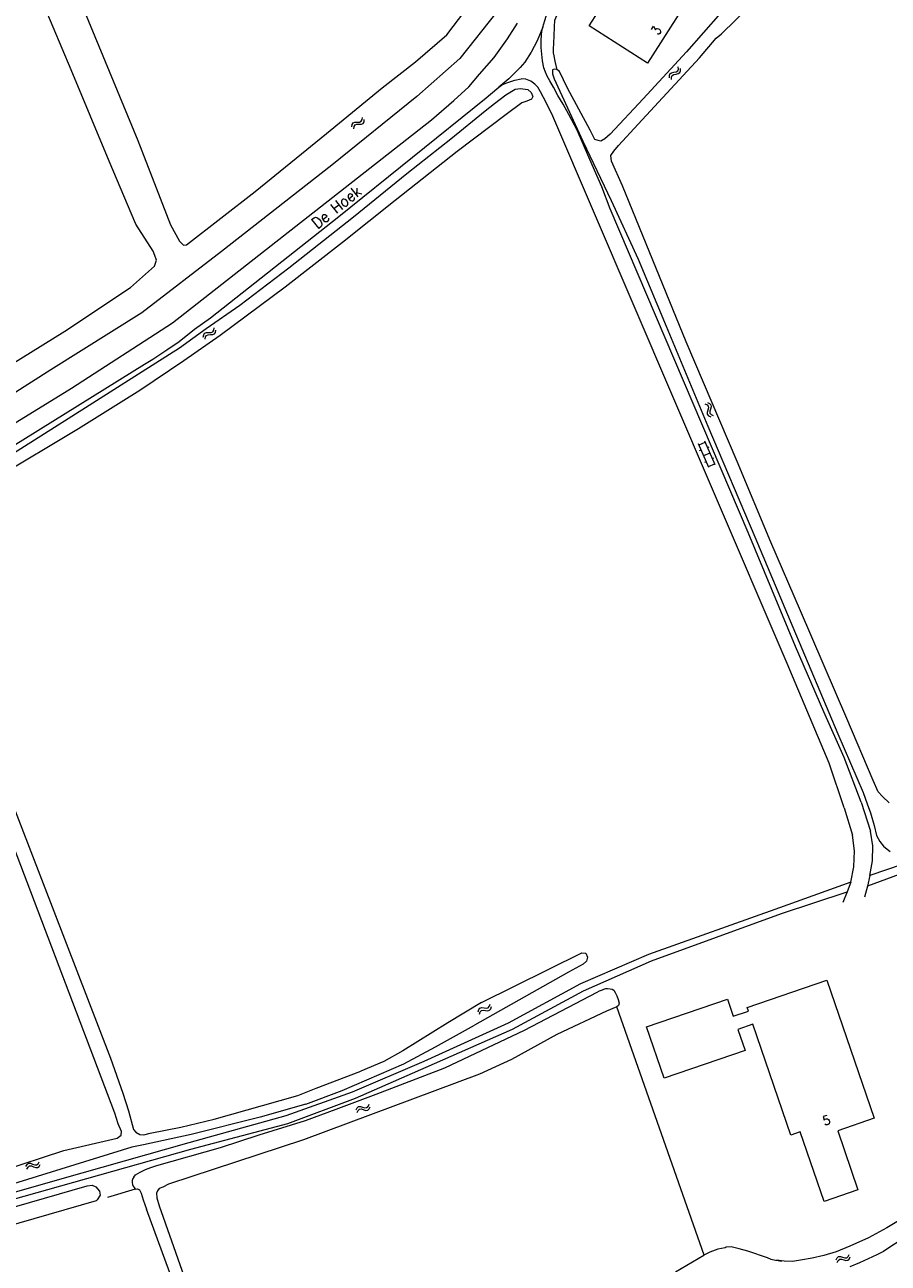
# Model space of a CAD drawing. Header units: metres. Extents: x 189705 to 199106, y 581686 to 588448.
# Tile 166 of 256: x 194347 to 194500, y 583161 to 583380. Entities that reach past the tile are written whole.
import ezdxf

# ---------------------------------------------------------------- set-up
doc = ezdxf.new("R2010")
doc.units = ezdxf.units.M
doc.layers.add('B-WA-OG-GBKN-G', color=7, linetype='Continuous', lineweight=18)
doc.styles.add('Style-STANDARD', font='STANDARD.shx')

msp = doc.modelspace()

# ---------------------------------------------------------------- linework, layer by layer
at = {"layer": 'B-WA-OG-GBKN-G'}
for p, q in [((194461.203, 583371.237), (194461.311, 583371.546)), ((194461.311, 583371.546), (194461.597, 583371.727)), ((194461.597, 583371.727), (194461.997, 583371.804)), ((194461.703, 583371.235), (194461.978, 583371.409)), ((194461.978, 583371.409), (194462.384, 583371.494)), ((194461.997, 583371.804), (194462.397, 583371.882)), ((194462.384, 583371.494), (194462.785, 583371.569)), ((194462.397, 583371.882), (194462.677, 583372.056)), ((194462.677, 583372.056), (194462.792, 583372.372)), ((194462.792, 583372.372), (194462.78, 583372.781)), ((194462.785, 583371.569), (194463.065, 583371.743)), ((194463.065, 583371.743), (194463.178, 583372.06)), ((194463.178, 583372.06), (194463.166, 583372.469)), ((194461.216, 583370.83), (194461.203, 583371.237)), ((194461.592, 583370.926), (194461.703, 583371.235)), ((194461.603, 583370.518), (194461.592, 583370.926)), ((194405.174, 583362.566), (194405.331, 583362.854)), ((194405.331, 583362.854), (194405.642, 583362.987)), ((194405.642, 583362.987), (194406.049, 583362.998)), ((194405.967, 583362.611), (194406.382, 583362.629)), ((194406.049, 583362.998), (194406.457, 583363.011)), ((194406.382, 583362.629), (194406.79, 583362.639)), ((194406.457, 583363.011), (194406.761, 583363.137)), ((194406.761, 583363.137), (194406.925, 583363.431)), ((194406.79, 583362.639), (194407.094, 583362.766)), ((194406.925, 583363.431), (194406.979, 583363.836)), ((194407.094, 583362.766), (194407.256, 583363.061)), ((194407.256, 583363.061), (194407.31, 583363.466)), ((194405.122, 583362.162), (194405.174, 583362.566)), ((194405.453, 583361.792), (194405.508, 583362.196)), ((194405.508, 583362.196), (194405.668, 583362.483)), ((194405.668, 583362.483), (194405.967, 583362.611)), ((194378.927, 583325.392), (194379.092, 583325.675)), ((194379.092, 583325.675), (194379.407, 583325.798)), ((194379.407, 583325.798), (194379.814, 583325.797)), ((194379.417, 583325.294), (194379.721, 583325.413)), ((194379.721, 583325.413), (194380.135, 583325.418)), ((194379.814, 583325.797), (194380.222, 583325.797)), ((194380.135, 583325.418), (194380.543, 583325.416)), ((194380.222, 583325.797), (194380.53, 583325.914)), ((194380.53, 583325.914), (194380.703, 583326.203)), ((194380.543, 583325.416), (194380.851, 583325.533)), ((194380.703, 583326.203), (194380.769, 583326.606)), ((194380.851, 583325.533), (194381.023, 583325.823)), ((194381.023, 583325.823), (194381.089, 583326.226)), ((194378.862, 583324.99), (194378.927, 583325.392)), ((194379.182, 583324.61), (194379.249, 583325.012)), ((194379.249, 583325.012), (194379.417, 583325.294)), ((194467.493, 583313.196), (194467.86, 583313.019)), ((194467.86, 583313.019), (194468.084, 583312.778)), ((194467.948, 583313.396), (194468.316, 583313.221)), ((194468.112, 583312.454), (194468.001, 583312.054)), ((194468.084, 583312.778), (194468.112, 583312.454)), ((194468.316, 583313.221), (194468.541, 583312.984)), ((194468.57, 583312.646), (194468.455, 583312.256)), ((194468.541, 583312.984), (194468.57, 583312.646)), ((194468.001, 583312.054), (194467.883, 583311.663)), ((194467.883, 583311.663), (194467.909, 583311.335)), ((194467.909, 583311.335), (194468.14, 583311.089)), ((194468.14, 583311.089), (194468.508, 583310.912)), ((194468.455, 583312.256), (194468.34, 583311.864)), ((194468.34, 583311.864), (194468.366, 583311.536)), ((194468.366, 583311.536), (194468.594, 583311.289)), ((194468.594, 583311.289), (194468.963, 583311.112)), ((194468.195, 583301.91), (194466.373, 583306.134)), ((194466.453, 583305.95), (194467.554, 583306.425)), ((194469.297, 583302.385), (194467.475, 583306.609)), ((194466.553, 583304.959), (194466.829, 583305.078)), ((194467.284, 583304.022), (194468.386, 583304.497)), ((194467.97, 583305.461), (194468.246, 583305.58)), ((194468.801, 583303.535), (194469.077, 583303.654)), ((194467.464, 583302.849), (194467.739, 583302.968)), ((194468.116, 583302.094), (194469.218, 583302.569)), ((194427.393, 583205.723), (194427.516, 583206.111)), ((194427.516, 583206.111), (194427.721, 583206.366)), ((194427.653, 583205.3), (194427.779, 583205.687)), ((194427.721, 583206.366), (194428.052, 583206.441)), ((194427.779, 583205.687), (194427.987, 583205.942)), ((194427.987, 583205.942), (194428.305, 583206.014)), ((194428.052, 583206.441), (194428.454, 583206.38)), ((194428.305, 583206.014), (194428.716, 583205.958)), ((194428.454, 583206.38), (194428.858, 583206.32)), ((194428.716, 583205.958), (194429.119, 583205.895)), ((194428.858, 583206.32), (194429.179, 583206.39)), ((194429.119, 583205.895), (194429.44, 583205.965)), ((194429.179, 583206.39), (194429.393, 583206.65)), ((194429.393, 583206.65), (194429.518, 583207.039)), ((194429.44, 583205.965), (194429.653, 583206.227)), ((194429.653, 583206.227), (194429.778, 583206.616)), ((194405.855, 583188.366), (194406.036, 583188.731)), ((194406.036, 583188.731), (194406.277, 583188.952)), ((194406.047, 583187.909), (194406.231, 583188.272)), ((194406.231, 583188.272), (194406.475, 583188.492)), ((194406.277, 583188.952), (194406.615, 583188.976)), ((194406.475, 583188.492), (194406.8, 583188.516)), ((194406.615, 583188.976), (194407.003, 583188.855)), ((194406.8, 583188.516), (194407.198, 583188.397)), ((194407.003, 583188.855), (194407.393, 583188.734)), ((194407.198, 583188.397), (194407.587, 583188.274)), ((194407.393, 583188.734), (194407.722, 583188.754)), ((194407.587, 583188.274), (194407.915, 583188.294)), ((194407.722, 583188.754), (194407.973, 583188.978)), ((194407.915, 583188.294), (194408.165, 583188.521)), ((194407.973, 583188.978), (194408.155, 583189.344)), ((194408.165, 583188.521), (194408.348, 583188.886)), ((194347.527, 583178.37), (194347.73, 583178.723)), ((194347.73, 583178.723), (194347.985, 583178.928)), ((194347.985, 583178.928), (194348.324, 583178.931)), ((194348.324, 583178.931), (194348.704, 583178.785)), ((194348.704, 583178.785), (194349.085, 583178.64)), ((194349.414, 583178.64), (194349.679, 583178.848)), ((194349.679, 583178.848), (194349.884, 583179.201)), ((194349.842, 583178.379), (194350.048, 583178.732)), ((194347.69, 583177.901), (194347.896, 583178.253)), ((194347.896, 583178.253), (194348.153, 583178.457)), ((194348.153, 583178.457), (194348.479, 583178.46)), ((194348.479, 583178.46), (194348.869, 583178.317)), ((194348.869, 583178.317), (194349.249, 583178.169)), ((194349.085, 583178.64), (194349.414, 583178.64)), ((194349.249, 583178.169), (194349.578, 583178.169)), ((194349.578, 583178.169), (194349.842, 583178.379)), ((194490.672, 583161.834), (194490.852, 583162.2)), ((194490.852, 583162.2), (194491.093, 583162.421)), ((194490.866, 583161.377), (194491.048, 583161.741)), ((194491.048, 583161.741), (194491.292, 583161.961)), ((194491.093, 583162.421), (194491.431, 583162.446)), ((194491.292, 583161.961), (194491.617, 583161.986)), ((194491.431, 583162.446), (194491.819, 583162.325)), ((194491.617, 583161.986), (194492.015, 583161.868)), ((194491.819, 583162.325), (194492.21, 583162.205)), ((194492.015, 583161.868), (194492.404, 583161.746)), ((194492.21, 583162.205), (194492.538, 583162.226)), ((194492.404, 583161.746), (194492.732, 583161.767)), ((194492.538, 583162.226), (194492.789, 583162.451)), ((194492.732, 583161.767), (194492.982, 583161.994)), ((194492.789, 583162.451), (194492.971, 583162.817)), ((194492.982, 583161.994), (194493.164, 583162.36))]:
    msp.add_line(p, q, dxfattribs=at)
at = {"layer": 'B-WA-OG-GBKN-G', "flags": 128}
for points in [[(194370.313, 583339.386), (194370.003, 583340.162), (194366.937, 583344.92), (194362.255, 583356.077), (194355.515, 583372.251), (194349.177, 583387.391), (194342.191, 583404.716), (194335.309, 583421.872), (194326.577, 583443.541), (194319.437, 583461.37), (194312.787, 583478.371), (194304.935, 583498.708), (194304.428, 583500)], [(194438.871, 583379.802), (194439.173, 583380.932), (194439.73, 583382.682), (194440.817, 583385.152), (194445.765, 583394.515), (194446.736, 583396.149), (194447.101, 583396.675), (194447.694, 583397.173), (194448.26, 583397.271)], [(194441.36, 583372.232), (194441.041, 583373.788), (194440.829, 583374.681), (194440.711, 583375.217), (194440.748, 583375.852), (194440.841, 583378.163), (194440.923, 583379.839), (194440.97, 583381.007), (194441.341, 583381.864), (194443.153, 583386.456), (194449.219, 583397.075)], [(194451.284, 583386.676), (194457.873, 583382.482), (194463.396, 583391.159), (194468.565, 583387.87), (194466.496, 583384.62), (194465.056, 583385.537), (194457.347, 583373.427), (194447.031, 583379.993), (194451.284, 583386.676)], [(194355.344, 583388.737), (194367.31, 583359.75), (194373.079, 583344.843), (194374.67, 583341.934), (194375.356, 583341.236), (194375.886, 583341.301), (194387.999, 583350.716), (194400.604, 583360.972), (194410.455, 583369.029), (194416.337, 583373.672), (194421.857, 583378.419), (194425.037, 583382.621)], [(194430.7, 583382.493), (194424.159, 583374.217), (194416.597, 583367.505), (194401.549, 583355.374), (194382.092, 583340.1), (194368.001, 583329.301), (194351.944, 583319.225), (194331.362, 583306.123)], [(194500.033, 583242.621), (194498.86, 583243.786), (194498.112, 583244.563), (194497.21, 583246.613), (194492.556, 583257.526), (194484.342, 583276.612), (194479.15, 583288.704), (194473.186, 583302.996), (194464.196, 583324.13), (194457.119, 583341.467), (194452.91, 583351.711), (194450.983, 583356.093), (194450.874, 583357.06), (194451.396, 583357.839), (194452.228, 583358.865), (194455.702, 583362.638), (194466.513, 583374.382), (194469.448, 583377.835), (194470.428, 583378.605), (194475.422, 583383.518)], [(194318.869, 583293.409), (194355.593, 583315.93), (194373.44, 583327.493), (194419.175, 583363.367), (194423.126, 583366.827), (194425.787, 583369.217), (194427.632, 583371.47), (194430.228, 583374.421), (194432.6, 583377.706), (194434.379, 583380.494)], [(194470.241, 583382.268), (194464.245, 583375.39), (194456.597, 583367.094), (194450.766, 583360.875), (194449.785, 583360.029), (194449.091, 583359.635), (194448.635, 583359.72), (194448.054, 583359.908), (194447.196, 583361.576), (194443.215, 583369.02)], [(194438.871, 583379.802), (194437.854, 583377.354), (194436.775, 583375.341), (194435.651, 583373.608), (194434.845, 583372.658), (194432.852, 583370.661), (194431.077, 583369.163)], [(194495.077, 583242.769), (194492.095, 583250.642), (194488.512, 583258.744), (194483.514, 583270.274), (194475.142, 583290.456), (194450.752, 583347.634), (194449.248, 583351.55), (194447.98, 583354.471), (194446.981, 583356.777), (194444.934, 583361.593), (194443.452, 583364.318), (194442.415, 583366.165), (194441.5, 583367.705), (194440.71, 583369.141), (194440.094, 583370.294), (194439.599, 583371.141), (194439.302, 583371.812), (194439.012, 583372.606), (194438.778, 583373.797), (194438.671, 583375.019), (194438.543, 583376.172), (194438.534, 583377.562), (194438.687, 583379.11), (194438.871, 583379.802)], [(194443.215, 583369.02), (194441.769, 583371.919), (194441.293, 583372.284), (194440.862, 583372.368), (194440.58, 583372.221), (194440.567, 583371.509), (194440.856, 583370.614), (194445.915, 583359.643), (194450.932, 583349.155), (194455.697, 583338.749), (194460.639, 583326.941), (194468.015, 583309.217), (194476.322, 583289.697), (194483.043, 583273.713), (194490.957, 583254.861), (194495.468, 583244.459), (194496.143, 583242.49), (194496.723, 583240.852), (194497.368, 583238.629), (194497.819, 583236.893), (194498.384, 583235.79), (194499.055, 583234.989), (194499.655, 583234.444)], [(194431.077, 583369.163), (194431.561, 583369.542), (194431.998, 583369.788), (194432.645, 583369.984), (194433.871, 583370.421), (194435.018, 583370.657)], [(194492.107, 583241.734), (194489.437, 583249.669), (194481.985, 583267.278), (194469.023, 583297.66), (194440.634, 583364.062), (194439.62, 583366.134), (194438.979, 583367.339), (194438.451, 583368.321), (194437.983, 583369.168), (194437.408, 583369.687), (194436.732, 583370.208), (194435.83, 583370.567), (194435.095, 583370.655)], [(194273.795, 583264.845), (194274.679, 583265.588), (194275.556, 583266.334), (194276.407, 583266.979), (194278.305, 583267.935), (194318.725, 583289.701), (194321.603, 583291.452), (194324.041, 583292.779), (194338.2, 583301.386), (194368.453, 583320.19), (194369.918, 583321.103), (194372.413, 583322.759), (194374.574, 583324.219), (194377.282, 583326.379), (194380.139, 583328.36), (194402.828, 583346.287), (194428.826, 583367.28), (194430.736, 583368.896), (194431.077, 583369.163)], [(194344.833, 583304.185), (194355.013, 583310.604), (194368.048, 583318.901), (194374.63, 583323.099), (194379.343, 583326.519), (194385.313, 583330.602), (194393.946, 583337.202), (194405.42, 583346.265), (194414.835, 583353.918), (194422.595, 583360.025), (194428.632, 583364.971), (194430.333, 583366.286), (194432.33, 583367.829), (194433.988, 583368.836), (194434.914, 583368.93), (194436.207, 583368.731), (194436.808, 583368.213), (194437.089, 583367.533), (194436.866, 583367.069), (194436.021, 583366.701), (194435.112, 583366.375), (194432.381, 583364.342), (194423.724, 583357.819), (194412.765, 583349.127), (194403.481, 583341.701), (194393.351, 583333.832), (194381.835, 583325.253), (194375.426, 583320.797), (194367.631, 583315.554), (194356.835, 583308.791), (194342.19, 583300.016)], [(194331.362, 583306.123), (194329.681, 583305.722), (194328.427, 583305.955), (194327.677, 583306.834), (194327.263, 583308.114), (194327.366, 583309.058), (194327.819, 583309.678), (194328.374, 583309.989), (194340.967, 583317.723), (194354.386, 583326.04), (194365.983, 583333.735), (194370.223, 583337.524), (194370.572, 583338.611), (194370.313, 583339.386)], [(194326.14, 583289.436), (194326.536, 583288.87), (194326.858, 583288.406), (194327.428, 583287.608), (194328.043, 583286.478), (194328.314, 583286.041), (194362.472, 583197.498), (194364.672, 583191.332), (194365.639, 583188.182)], [(194363.81, 583185.884), (194363.235, 583187.776), (194328.01, 583280.507), (194326.323, 583284.172), (194325.59, 583285.736), (194325.093, 583286.355), (194324.767, 583286.59), (194324.39, 583286.851), (194324.014, 583287.112), (194323.558, 583287.197), (194322.922, 583287.158), (194322.206, 583286.917), (194321.438, 583286.601), (194320.184, 583286.116), (194306.894, 583279.145), (194295.237, 583273.974)], [(194290.911, 583270.877), (194291.331, 583268.065), (194294.21, 583261.39), (194302.865, 583238.251), (194310.825, 583218.864), (194318.785, 583199.362), (194326.901, 583182.645), (194329.722, 583174.713), (194330.669, 583173.726), (194331.926, 583173.861), (194354.214, 583181.162), (194363.655, 583183.362), (194364.371, 583183.884), (194364.391, 583184.561), (194363.81, 583185.884)], [(194578.699, 583264.243), (194575.061, 583262.704), (194567.983, 583260.055), (194552.307, 583253.421), (194538.916, 583245.004), (194532.887, 583242.451), (194505.092, 583232.672), (194496.608, 583229.79)], [(194579.21, 583262.877), (194575.626, 583261.563), (194568.56, 583258.234), (194553.053, 583252.11), (194539.57, 583243.612), (194533.195, 583241.095), (194505.613, 583231.414), (194496.205, 583227.931)], [(194495.077, 583242.769), (194496.71, 583237.624)], [(194492.107, 583241.734), (194493.557, 583236.955)], [(194493.251, 583228.593), (194493.791, 583231.353), (194493.893, 583234.163), (194493.557, 583236.955)], [(194496.608, 583229.79), (194497.1, 583232.382), (194497.135, 583235.02), (194496.71, 583237.624)], [(194499.655, 583234.444), (194500.232, 583234.027)], [(194496.608, 583229.79), (194496.205, 583227.931)], [(194493.251, 583228.593), (194480.671, 583224.076), (194457.507, 583215.826), (194445.5, 583210.657), (194432.694, 583203.68), (194417.846, 583196.906), (194405.161, 583191.463), (194393.435, 583187.336), (194376.325, 583182.542), (194353.461, 583176.023), (194329.528, 583169.2), (194312.569, 583164.362)], [(194312.607, 583163.082), (194330.021, 583168.283), (194353.692, 583174.941), (194376.667, 583181.43), (194393.818, 583185.971), (194405.724, 583190.403), (194418.229, 583195.885), (194433.497, 583202.602), (194446.013, 583209.429), (194458.019, 583214.735), (194481.01, 583223.052), (194492.597, 583226.887)], [(194492.597, 583226.887), (194491.869, 583225.004)], [(194493.251, 583228.593), (194492.597, 583226.887)], [(194496.205, 583227.931), (194495.697, 583225.993)], [(194428.009, 583207.362), (194445.741, 583216.149), (194446.421, 583216.047), (194446.725, 583215.338), (194446.537, 583214.629), (194446.001, 583214.151), (194443.409, 583212.691), (194426.792, 583203.318)], [(194366.56, 583176.455), (194366.898, 583176.881), (194367.72, 583177.374), (194368.643, 583177.84), (194369.615, 583178.177), (194370.663, 583178.514), (194381.928, 583181.71), (194388.727, 583183.922), (194396.905, 583186.464), (194402.355, 583188.472), (194409.417, 583191.162), (194421.521, 583195.791), (194435.619, 583202.468), (194448.473, 583209.167), (194448.883, 583209.388), (194449.37, 583209.608), (194449.626, 583209.73), (194449.983, 583209.8), (194450.289, 583209.82), (194450.72, 583209.786), (194451.1, 583209.703), (194451.376, 583209.52), (194451.598, 583209.135), (194451.891, 583208.519), (194452.185, 583207.904), (194452.325, 583207.24), (194452.241, 583206.785), (194451.907, 583206.587)], [(194457.144, 583203.042), (194471.455, 583207.952), (194472.494, 583204.924), (194475.16, 583205.839), (194474.948, 583206.456), (194489.031, 583211.288), (194497.41, 583186.866), (194490.943, 583184.647), (194494.527, 583174.2), (194488.541, 583172.146), (194484.318, 583184.454), (194482.689, 583183.895), (194475.958, 583203.513), (194473.292, 583202.599), (194474.571, 583198.872), (194460.259, 583193.962), (194457.144, 583203.042)], [(194428.009, 583207.362), (194422.074, 583203.761), (194414.105, 583198.776), (194410.742, 583196.907), (194406.721, 583195.177)], [(194451.907, 583206.587), (194450.088, 583205.783), (194441.297, 583201.702), (194433.339, 583197.275), (194427.676, 583194.686), (194396.589, 583183.039), (194372.712, 583175.248), (194371.686, 583174.708), (194371.071, 583174.44), (194370.785, 583174.064), (194370.574, 583173.636), (194370.66, 583172.821), (194371.041, 583171.416), (194387.444, 583124.883)], [(194467.337, 583162.676), (194451.907, 583206.587)], [(194396.959, 583189.386), (194403.407, 583191.807), (194414.292, 583196.51), (194419.862, 583199.533), (194426.792, 583203.318)], [(194365.639, 583188.182), (194366.534, 583184.916), (194366.95, 583184.433), (194367.665, 583184.017), (194368.347, 583183.933), (194369.462, 583184.216), (194374.885, 583185.299), (194380.768, 583186.691), (194389.328, 583189.147), (194395.542, 583190.927), (194398.807, 583192.177), (194406.721, 583195.177)], [(194396.959, 583189.386), (194388.931, 583187.057), (194376.695, 583183.983), (194368.288, 583182.159), (194366.252, 583181.76), (194331.004, 583170.865)], [(194333.017, 583167.637), (194358.342, 583174.93), (194359.211, 583175.031), (194359.872, 583174.76), (194360.511, 583174.003), (194360.612, 583173.258), (194360.124, 583172.463), (194359.906, 583172.278), (194340.522, 583166.686)], [(194366.56, 583176.455), (194366.403, 583176.229), (194366.269, 583175.876), (194366.314, 583175.519), (194366.359, 583175.188), (194366.455, 583174.881), (194366.628, 583174.65), (194366.825, 583174.315)], [(194366.825, 583174.315), (194367.259, 583174.409), (194367.56, 583174.2), (194367.881, 583173.661), (194368.214, 583172.434), (194368.796, 583170.818)], [(194366.825, 583174.315), (194361.92, 583172.882)], [(194402.519, 583073.442), (194400.211, 583079.276), (194396.381, 583089.657), (194391.739, 583101.431), (194388.11, 583110.39), (194387.771, 583111.929), (194387.934, 583113.092), (194388.596, 583114.46), (194388.994, 583115.682), (194389.127, 583116.668), (194388.907, 583117.566), (194388.334, 583118.905), (194384.188, 583128.826), (194368.796, 583170.818)], [(194504.018, 583170.141), (194499.6, 583167.529), (194496.39, 583165.733), (194493.111, 583164.269), (194490.678, 583163.247), (194488.481, 583162.602), (194486.414, 583162.132), (194484.35, 583161.814), (194482.973, 583161.56), (194481.5, 583161.613), (194480.157, 583161.791), (194480.992, 583161.597), (194479.978, 583161.718), (194479.168, 583161.911), (194478.513, 583162.202), (194475.079, 583163.41), (194473.561, 583163.794), (194472.094, 583164.126), (194471.254, 583164.091), (194471.049, 583163.993), (194469.774, 583163.737), (194468.367, 583163.23), (194467.315, 583162.665)], [(194504.053, 583166.506), (194500.661, 583164.46), (194499.014, 583163.296), (194497.834, 583162.708), (194496.322, 583162.024), (194494.785, 583161.316), (194493.069, 583160.585)], [(194462.306, 583159.733), (194467.315, 583162.665)]]:
    msp.add_lwpolyline(points, dxfattribs=at)

# ---------------------------------------------------------------- texts
at = {"layer": 'B-WA-OG-GBKN-G', "style": 'Style-STANDARD'}
for s, height, rotation, p in [('3', 1.6, 57.73965, (194459.241, 583378.253)), ('De Hoek', 2, 38.74928, (194399, 583344)), ('5', 1.6, 18.00007, (194488.597, 583185.574))]:
    msp.add_text(s, height=height, rotation=rotation, dxfattribs=at).set_placement(p)

doc.saveas('drawing.dxf')
